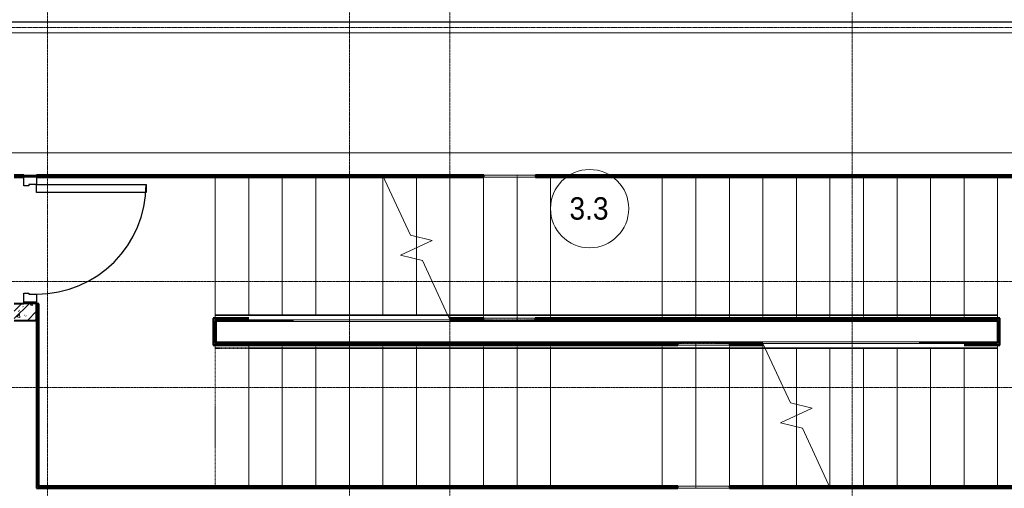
# Model space of a CAD drawing. Header units: millimetres. Extents: x 5617 to 113704, y 7718 to 156189.
# Tile 37 of 48: x 56724 to 65534, y 65800 to 69989. Entities that reach past the tile are written whole.
import ezdxf

# ---------------------------------------------------------------- set-up
doc = ezdxf.new("R2010")
doc.units = ezdxf.units.MM
for name, pattern in [('ADSK_Линия сетки', [25, 20, -2.5, 0, -2.5]), ('Линия сетки', [25, 20, -2.5, 0, -2.5]), ('Осевая', [14, 10, -2, 0, -2]), ('Сверху', [3.96875, 2.38125, -1.5875]), ('Штрих_3_1_5_', [4.5, 3, -1.5])]:
    doc.linetypes.add(name, pattern=pattern)
for name, color, linetype, lineweight in [('Двери', 7, 'Continuous', 18), ('Кабельные лотки', 7, 'Continuous', 18), ('Каркас_Импост', 7, 'Continuous', 30), ('Лестницы', 7, 'Continuous', 18), ('Марки помещений', 7, 'Continuous', 20), ('Монтажный зазор', 7, 'Continuous', 30), ('Ограждение', 7, 'Continuous', 18), ('Осевая линия', 7, 'Осевая', 18), ('Оси', 7, 'Continuous', 9), ('Панель', 7, 'Continuous', 30), ('Перекрытия', 7, 'Continuous', 18), ('Поручни', 7, 'Continuous', 18), ('Стены', 7, 'Continuous', 18), ('Стены разрез', 7, 'Continuous', 40), ('Стены штриховка', 7, 'Continuous', 40)]:
    doc.layers.add(name, color=color, linetype=linetype, lineweight=lineweight)
doc.styles.add('Arial_3', font='arial.ttf', dxfattribs={"width": 0.9, "height": 200})

# ---------------------------------------------------------------- blocks, each defined once
blk = doc.blocks.new('Ограждение - Ограждение-2691344-МКСС_K1_L02_4_800_')
at = {"layer": 'Поручни', "color": 254, "true_color": 0xcccccc}
for p, q in [((28779.2, 59301.9), (29699.6, 59301.9)), ((28781.5, 59296.9), (29699.6, 59296.9)), ((29699.6, 59301.9), (30399.6, 59301.9)), ((29699.6, 59296.9), (30399.6, 59296.9)), ((30399.6, 59301.9), (30699.6, 59301.9)), ((30399.6, 59296.9), (30699.6, 59296.9)), ((30699.6, 59301.9), (33699.6, 59301.9)), ((30699.6, 59296.9), (33699.6, 59296.9)), ((33699.6, 59301.9), (33699.6, 59296.9)), ((33699.6, 59296.9), (33699.6, 59271.5)), ((26709.2, 59061.1), (26709.2, 59241.9)), ((28802.7, 59241.9), (29699.6, 59241.9)), ((29699.6, 59241.9), (30399.6, 59241.9)), ((30399.6, 59241.9), (30699.6, 59241.9)), ((30699.6, 59241.9), (33699.6, 59241.9)), ((26999.6, 59061.1), (26709.2, 59061.1))]:
    blk.add_line(p, q, dxfattribs=at)
blk = doc.blocks.new('Ограждение - Ограждение-2711427-МКСС_K1_L02_4_800_')
at = {"layer": 'Поручни', "color": 254, "true_color": 0xcccccc}
for p, q in [((26999.6, 59051.5), (26999.6, 59061.1)), ((29699.6, 59061.1), (26999.6, 59061.1)), ((26999.6, 59006.1), (26999.6, 59031.5)), ((29999.6, 59061.1), (29699.6, 59061.1)), ((30699.6, 59061.1), (29999.6, 59061.1)), ((31596.5, 59061.1), (30699.6, 59061.1)), ((26999.6, 59001.1), (26999.6, 59006.1)), ((29699.6, 59006.1), (26999.6, 59006.1)), ((29699.6, 59001.1), (26999.6, 59001.1)), ((29999.6, 59006.1), (29699.6, 59006.1)), ((29999.6, 59001.1), (29699.6, 59001.1)), ((30699.6, 59006.1), (29999.6, 59006.1)), ((30699.6, 59001.1), (29999.6, 59001.1)), ((31617.7, 59006.1), (30699.6, 59006.1)), ((31620, 59001.1), (30699.6, 59001.1))]:
    blk.add_line(p, q, dxfattribs=at)
blk = doc.blocks.new('Ограждение - Ограждение-2928584-МКСС_K1_L02_4_800_')
at = {"layer": 'Ограждение', "color": 254, "linetype": 'Сверху', "true_color": 0xcccccc}
for p, q in [((28779.2, 59301.9), (29699.6, 59301.9)), ((28781.5, 59296.9), (29699.6, 59296.9)), ((29699.6, 59301.9), (30399.6, 59301.9)), ((29699.6, 59296.9), (30399.6, 59296.9)), ((30399.6, 59301.9), (30699.6, 59301.9)), ((30399.6, 59296.9), (30699.6, 59296.9)), ((30699.6, 59301.9), (33699.6, 59301.9)), ((30699.6, 59296.9), (33699.6, 59296.9)), ((33699.6, 59301.9), (33699.6, 59251.9)), ((33699.6, 59296.9), (33699.6, 59256.9)), ((28793.2, 59271.9), (29699.6, 59271.9)), ((28800.2, 59256.9), (29699.6, 59256.9)), ((28802.5, 59251.9), (29699.6, 59251.9)), ((28802.7, 59241.9), (29699.6, 59241.9)), ((29699.6, 59271.9), (30399.6, 59271.9)), ((29699.6, 59256.9), (30399.6, 59256.9)), ((29699.6, 59251.9), (30399.6, 59251.9)), ((29699.6, 59241.9), (30399.6, 59241.9)), ((30399.6, 59271.9), (30699.6, 59271.9)), ((30399.6, 59256.9), (30699.6, 59256.9)), ((30399.6, 59251.9), (30699.6, 59251.9)), ((30399.6, 59241.9), (30699.6, 59241.9)), ((30699.6, 59271.9), (33699.6, 59271.9)), ((30699.6, 59256.9), (33699.6, 59256.9)), ((30699.6, 59251.9), (33699.6, 59251.9)), ((30699.6, 59241.9), (33699.6, 59241.9)), ((33699.6, 59271.9), (33699.6, 59241.9))]:
    blk.add_line(p, q, dxfattribs=at)
at = {"layer": 'Поручни', "color": 254, "true_color": 0xcccccc}
for p, q in [((26699.6, 59301.9), (28779.2, 59301.9)), ((26699.6, 59296.9), (26699.6, 59301.9)), ((26699.6, 59296.9), (28781.5, 59296.9)), ((26699.6, 59271.5), (26699.6, 59296.9)), ((28781.5, 59296.9), (28779.2, 59301.9)), ((28800.2, 59256.9), (28781.5, 59296.9)), ((28800.2, 59256.9), (28781.5, 59296.9)), ((28800.2, 59256.9), (28781.5, 59296.9)), ((26699.6, 59241.9), (28802.7, 59241.9)), ((26999.6, 59256.9), (28800.2, 59256.9)), ((28799.5, 59251.9), (28802.5, 59251.9)), ((28802.5, 59251.9), (28800.2, 59256.9)), ((28802.7, 59251.5), (28800.2, 59256.9)), ((28802.7, 59251.5), (28800.2, 59256.9)), ((28802.7, 59241.9), (28802.7, 59251.5)), ((28802.7, 59241.9), (28802.7, 59251.5))]:
    blk.add_line(p, q, dxfattribs=at)
blk = doc.blocks.new('Ограждение - Ограждение-2928599-МКСС_K1_L02_4_800_')
at = {"layer": 'Ограждение', "color": 254, "linetype": 'Сверху', "true_color": 0xcccccc}
for p, q in [((26699.6, 59031.1), (26699.6, 59061.1)), ((29699.6, 59061.1), (26699.6, 59061.1)), ((26699.6, 59001.1), (26699.6, 59051.1)), ((29699.6, 59051.1), (26699.6, 59051.1)), ((26699.6, 59006.1), (26699.6, 59046.1)), ((29699.6, 59046.1), (26699.6, 59046.1)), ((29699.6, 59031.1), (26699.6, 59031.1)), ((29999.6, 59061.1), (29699.6, 59061.1)), ((29999.6, 59051.1), (29699.6, 59051.1)), ((29999.6, 59046.1), (29699.6, 59046.1)), ((29999.6, 59031.1), (29699.6, 59031.1)), ((30699.6, 59061.1), (29999.6, 59061.1)), ((30699.6, 59051.1), (29999.6, 59051.1)), ((30699.6, 59046.1), (29999.6, 59046.1)), ((30699.6, 59031.1), (29999.6, 59031.1)), ((31596.5, 59061.1), (30699.6, 59061.1)), ((31596.7, 59051.1), (30699.6, 59051.1)), ((31599, 59046.1), (30699.6, 59046.1)), ((31606, 59031.1), (30699.6, 59031.1)), ((29699.6, 59006.1), (26699.6, 59006.1)), ((29699.6, 59001.1), (26699.6, 59001.1)), ((29999.6, 59006.1), (29699.6, 59006.1)), ((29999.6, 59001.1), (29699.6, 59001.1)), ((30699.6, 59006.1), (29999.6, 59006.1)), ((30699.6, 59001.1), (29999.6, 59001.1)), ((31617.7, 59006.1), (30699.6, 59006.1)), ((31620, 59001.1), (30699.6, 59001.1))]:
    blk.add_line(p, q, dxfattribs=at)
at = {"layer": 'Поручни', "color": 254, "true_color": 0xcccccc}
for p, q in [((31596.5, 59061.1), (31596.5, 59051.5)), ((31596.5, 59061.1), (31596.5, 59051.5)), ((33699.6, 59061.1), (31596.5, 59061.1)), ((31596.5, 59051.5), (31599, 59046.1)), ((31596.5, 59051.5), (31599, 59046.1)), ((31596.7, 59051.1), (31599, 59046.1)), ((31599.7, 59051.1), (31596.7, 59051.1)), ((31599, 59046.1), (31617.7, 59006.1)), ((31599, 59046.1), (31617.7, 59006.1)), ((31599, 59046.1), (31617.7, 59006.1)), ((33399.6, 59046.1), (31599, 59046.1)), ((33699.6, 59031.5), (33699.6, 59006.1)), ((31617.7, 59006.1), (31620, 59001.1)), ((33699.6, 59006.1), (31617.7, 59006.1)), ((33699.6, 59001.1), (31620, 59001.1)), ((33699.6, 59006.1), (33699.6, 59001.1))]:
    blk.add_line(p, q, dxfattribs=at)
blk = doc.blocks.new('101_Дверь_Однопольная - _НЧ_Мет_900х2100_ЛК_EI60_Пр-3789988-МКСС_K1_L02_4_800_')
at = {"layer": 'Каркас_Импост', "color": 254, "true_color": 0xcccccc}
for p, q in [((-560, 100), (-490, 100)), ((-560, -15), (-560, 100)), ((-490, 100), (-490, 30)), ((490, 100), (560, 100)), ((490, 30), (490, 100)), ((560, 100), (560, -15)), ((-490, 30), (-480, 30)), ((-480, 30), (-480, -15)), ((480, 30), (490, 30)), ((480, -15), (480, 30)), ((-480, -15), (-560, -15)), ((560, -15), (480, -15))]:
    blk.add_line(p, q, dxfattribs=at)
at = {"layer": 'Монтажный зазор', "color": 254, "true_color": 0xcccccc}
for p, q in [((-575, 100), (-560, 100)), ((-575, -15), (-575, 100)), ((-560, 100), (-560, -15)), ((560, -15), (560, 100)), ((560, 100), (575, 100)), ((575, 100), (575, -15)), ((-560, -15), (-575, -15)), ((575, -15), (560, -15))]:
    blk.add_line(p, q, dxfattribs=at)
at = {"layer": 'Панель', "color": 254, "true_color": 0xcccccc}
for p, q in [((-490, 1080), (-420, 1080)), ((-490, 100), (-490, 1080)), ((-420, 1080), (-420, 100)), ((-420, 100), (-490, 100))]:
    blk.add_line(p, q, dxfattribs=at)
blk.add_arc((-490, 100), 980, 0, 90, dxfattribs=at)
blk = doc.blocks.new('135_SLK_K1_AR_rvt-1-МКСС_K1_L02_4_800_')
at = {"layer": 'Стены разрез', "lineweight": 9, "true_color": 0xcccccc}
h = blk.add_hatch(dxfattribs=at)
h.set_pattern_fill('FP_1', color=254, style=0, pattern_type=2)
h.set_pattern_definition([(50, (0, 0), (218.62117, -19.1268), [22.86, -251.46]), (355, (0, 0), (-42.2919, 229.2684), [18.288, -201.168]), (100.451, (18.22, -1.6), (176.3311, 210.13963), [19.428, -213.708]), (46.184, (0, 60.96), (325.29495, -50.4516), [34.29, -377.19]), (96.636, (27.1, 56.76), (284.883, 296.9127), [29.142, -320.562]), (351.184, (0, 60.96), (284.8858, 296.9107), [27.432, -301.752]), (21, (30.48, 45.72), (181.93753, -122.7183), [22.86, -251.46]), (326, (30.48, 45.72), (74.1622, 221.0262), [18.288, -201.168]), (71.451, (45.64, 35.5), (256.10035, 98.30526), [19.428, -213.708]), (37.5, (0, 0), (3.70639, 101.465895), [3.353, -195.377, 3.353, -200.863, -201.93]), (37.5, (0, 0), (3.70639, 101.465895), [-402.946, 3.353, -198.577]), (7.5, (0, 0), (80.18358, 120.21653), [3.353, -113.081, 3.353, -190.805, -76.962]), (7.5, (0, 0), (80.18358, 120.21653), [-310.591, 3.353, -73.609]), (327.5, (-67.97, 0), (162.70865, -6.87497), [3.353, -72.847, 3.353, -234.391, -315.468]), (327.5, (-67.97, 0), (162.70865, -6.87497), [-313.944, 3.353, -312.115]), (317.5, (-98.45, 0), (177.75468, 30.51183), [3.353, -95.707, 3.353, -154.534, -224.028]), (317.5, (-98.45, 0), (177.75468, 30.51183), [-256.946, 3.353, -220.675])])
h.paths.add_polyline_path([(39336.2, 67300), (39451.2, 67300), (39451.2, 67450), (39251.2, 67450), (39251.2, 67300)])
h = blk.add_hatch(dxfattribs=at)
h.set_pattern_fill('FP_3', color=254, style=0, pattern_type=2)
h.set_pattern_definition([(45, (0, 0), (-101.02788, 101.02788), []), (45, (67.35, 0), (-101.02788, 101.02788), [])])
h.paths.add_polyline_path([(39336.2, 67300), (39451.2, 67300), (39451.2, 67450), (39251.2, 67450), (39251.2, 67300)])
at = {"layer": 'Лестницы', "color": 254, "true_color": 0xcccccc}
for p, q in [((41050, 68580), (41050, 67350.4)), ((41350, 68580), (41350, 67350.4)), ((41650, 68580), (41650, 67350.4)), ((41950, 68580), (41950, 67350.4)), ((42250, 68580), (42250, 67350.4)), ((42797.2, 68063.3), (42546.9, 68600)), ((42550, 68580), (42550, 67350.4)), ((42850, 68580), (42850, 68050.4)), ((43150, 68580), (43150, 67350.4)), ((43450, 68580), (43450, 67350.4)), ((43750, 68580), (43750, 67350.4)), ((44050, 68580), (44050, 67350.4)), ((45050, 68580), (45050, 67350.4)), ((45350, 68580), (45350, 67350.4)), ((45650, 68580), (45650, 67350.4)), ((45950, 68580), (45950, 67350.4)), ((46250, 68580), (46250, 67350.4)), ((46550, 68580), (46550, 67350.4)), ((46850, 68580), (46850, 67350.4)), ((47150, 68580), (47150, 67350.4)), ((47450, 68580), (47450, 67350.4)), ((47750, 68580), (47750, 67350.4)), ((48050, 68580), (48050, 67350.4)), ((42708.4, 67884), (42991.6, 68016)), ((42991.6, 68016), (42797.2, 68063.3)), ((42850, 68050.4), (42850, 67950)), ((42850, 67950), (42850, 67849.6)), ((42902.8, 67836.7), (42708.4, 67884)), ((42850, 67849.6), (42850, 67350.4)), ((43131.9, 67345.4), (42902.8, 67836.7)), ((43150.1, 67300), (43153.1, 67300)), ((43153.1, 67300), (43150.6, 67305.4)), ((41350, 65820), (41350, 67049.6)), ((41650, 65820), (41650, 67049.6)), ((41950, 65820), (41950, 67049.6)), ((42250, 65820), (42250, 67049.6)), ((42550, 65820), (42550, 67049.6)), ((42850, 65820), (42850, 67049.6)), ((43150, 65820), (43150, 67049.6)), ((43450, 65820), (43450, 67049.6)), ((43750, 65820), (43750, 67049.6)), ((44050, 65820), (44050, 67049.6)), ((45050, 65820), (45050, 67049.6)), ((45350, 65820), (45350, 67049.6)), ((45650, 65820), (45650, 67049.6)), ((45949.9, 67100), (45946.9, 67100)), ((45946.9, 67100), (45949.4, 67094.6)), ((45950, 65820), (45950, 67049.6)), ((45968.1, 67054.6), (46197.2, 66563.3)), ((46250, 66550.4), (46250, 67049.6)), ((46550, 65820), (46550, 67049.6)), ((46850, 65820), (46850, 67049.6)), ((47150, 65820), (47150, 67049.6)), ((47450, 65820), (47450, 67049.6)), ((47750, 65820), (47750, 67049.6)), ((48050, 65820), (48050, 67049.6)), ((46391.6, 66516), (46108.4, 66384)), ((46197.2, 66563.3), (46391.6, 66516)), ((46250, 66450), (46250, 66550.4)), ((46250, 66349.6), (46250, 66450)), ((46108.4, 66384), (46302.8, 66336.7)), ((46250, 65820), (46250, 66349.6)), ((46302.8, 66336.7), (46553.1, 65800))]:
    blk.add_line(p, q, dxfattribs=at)
at = {"layer": 'Лестницы', "color": 254, "linetype": 'Штрих_3_1_5_', "true_color": 0xcccccc}
for p, q in [((41050, 68580), (41050, 67350.4)), ((41350, 68580), (41350, 67350.4)), ((41650, 68580), (41650, 67350.4)), ((41950, 68580), (41950, 67350.4)), ((42250, 68580), (42250, 67350.4)), ((42550, 68580), (42550, 67350.4)), ((42850, 68580), (42850, 68050.4)), ((43150, 68580), (43150, 67350.4)), ((43450, 68580), (43450, 67350.4)), ((43750, 68580), (43750, 67350.4)), ((44050, 68580), (44050, 67350.4)), ((45050, 68580), (45050, 67350.4)), ((45350, 68580), (45350, 67350.4)), ((45650, 68580), (45650, 67350.4)), ((45950, 68580), (45950, 67350.4)), ((46250, 68580), (46250, 67350.4)), ((46550, 68580), (46550, 67350.4)), ((46850, 68580), (46850, 67350.4)), ((47150, 68580), (47150, 67350.4)), ((47450, 68580), (47450, 67350.4)), ((47750, 68580), (47750, 67350.4)), ((42850, 68050.4), (42850, 67950)), ((42850, 67950), (42850, 67849.6)), ((42850, 67849.6), (42850, 67350.4)), ((41650, 65820), (41650, 67049.6)), ((41950, 65820), (41950, 67049.6)), ((42250, 65820), (42250, 67049.6)), ((42550, 65820), (42550, 67049.6)), ((42850, 65820), (42850, 67049.6)), ((43150, 65820), (43150, 67049.6)), ((43450, 65820), (43450, 67049.6)), ((43750, 65820), (43750, 67049.6)), ((44050, 65820), (44050, 67049.6)), ((45050, 65820), (45050, 67049.6)), ((45350, 65820), (45350, 67049.6)), ((45650, 65820), (45650, 67049.6)), ((45950, 65820), (45950, 67049.6)), ((46250, 66550.4), (46250, 67049.6)), ((46550, 65820), (46550, 67049.6)), ((46850, 65820), (46850, 67049.6)), ((47150, 65820), (47150, 67049.6)), ((47450, 65820), (47450, 67049.6)), ((47750, 65820), (47750, 67049.6)), ((48050, 65820), (48050, 67049.6)), ((46250, 66450), (46250, 66550.4)), ((46250, 66349.6), (46250, 66450)), ((46250, 65820), (46250, 66349.6))]:
    blk.add_line(p, q, dxfattribs=at)
at = {"layer": 'Лестницы', "color": 254, "linetype": 'Сверху', "true_color": 0xcccccc}
for p, q in [((42850, 68580), (42850, 68050.4)), ((42850, 68580), (42850, 68050.4)), ((43150, 68600), (44050, 68600)), ((43150, 68600), (43150, 67306.6)), ((43150, 68600), (43150, 67306.6)), ((43450, 68600), (43450, 67300)), ((43450, 68600), (43450, 67300)), ((43750, 68600), (43750, 67300)), ((43750, 68600), (43750, 67300)), ((45050, 68600), (44050, 68600)), ((44050, 68600), (44050, 67300)), ((44050, 68600), (44050, 67300)), ((45050, 68600), (45050, 67300)), ((45050, 68600), (48050, 68600)), ((45050, 68600), (45050, 67300)), ((45350, 68600), (45350, 67300)), ((45350, 68600), (45350, 67300)), ((45650, 68600), (45650, 67300)), ((45650, 68600), (45650, 67300)), ((45950, 68600), (45950, 67300)), ((45950, 68600), (45950, 67300)), ((46250, 68600), (46250, 67300)), ((46250, 68600), (46250, 67300)), ((46550, 68600), (46550, 67300)), ((46550, 68600), (46550, 67300)), ((46850, 68600), (46850, 67300)), ((46850, 68600), (46850, 67300)), ((47150, 68600), (47150, 67300)), ((47150, 68600), (47150, 67300)), ((47450, 68600), (47450, 67300)), ((47450, 68600), (47450, 67300)), ((47750, 68600), (47750, 67300)), ((47750, 68600), (47750, 67300)), ((48050, 68600), (48050, 67300)), ((42850, 67950), (42850, 67849.6)), ((42850, 67950), (42850, 67849.6)), ((43153.1, 67300), (44050, 67300)), ((44050, 67300), (45050, 67300)), ((45050, 67300), (48050, 67300)), ((41050, 65800), (41050, 67100)), ((44050, 67100), (41050, 67100)), ((41350, 65800), (41350, 67100)), ((41350, 65800), (41350, 67100)), ((41650, 65800), (41650, 67100)), ((41650, 65800), (41650, 67100)), ((41950, 65800), (41950, 67100)), ((41950, 65800), (41950, 67100)), ((42250, 65800), (42250, 67100)), ((42250, 65800), (42250, 67100)), ((42550, 65800), (42550, 67100)), ((42550, 65800), (42550, 67100)), ((42850, 65800), (42850, 67100)), ((42850, 65800), (42850, 67100)), ((43150, 65800), (43150, 67100)), ((43150, 65800), (43150, 67100)), ((43450, 65800), (43450, 67100)), ((43450, 65800), (43450, 67100)), ((43750, 65800), (43750, 67100)), ((43750, 65800), (43750, 67100)), ((45050, 67100), (44050, 67100)), ((44050, 65800), (44050, 67100)), ((44050, 65800), (44050, 67100)), ((45050, 65800), (45050, 67100)), ((45946.9, 67100), (45050, 67100)), ((45050, 65800), (45050, 67100)), ((45350, 65800), (45350, 67100)), ((45350, 65800), (45350, 67100)), ((45650, 65800), (45650, 67100)), ((45650, 65800), (45650, 67100)), ((45950, 65800), (45950, 67093.4)), ((45950, 65800), (45950, 67093.4)), ((46250, 66450), (46250, 66550.4)), ((46250, 66450), (46250, 66550.4)), ((46250, 65820), (46250, 66349.6)), ((46250, 65820), (46250, 66349.6)), ((44050, 65800), (41050, 65800)), ((44050, 65800), (45050, 65800)), ((45950, 65800), (45050, 65800))]:
    blk.add_line(p, q, dxfattribs=at)
at = {"layer": 'Перекрытия', "color": 254, "true_color": 0xcccccc}
for p, q in [((38100, 68800), (49850, 68800)), ((48050, 68580), (48050, 67350.4)), ((41350, 65820), (41350, 67049.6))]:
    blk.add_line(p, q, dxfattribs=at)
at = {"layer": 'Стены', "color": 254, "true_color": 0xcccccc}
for p, q in [((43452.5, 68600), (43914.3, 68600)), ((43914.3, 68580), (43452.5, 68580)), ((43450.5, 67320), (43912.8, 67320)), ((43912.8, 67300), (43450.5, 67300)), ((45188.9, 67100), (45652, 67100)), ((45652, 67080), (45188.9, 67080)), ((45187.9, 65820), (45650.5, 65820)), ((45650.5, 65800), (45187.9, 65800))]:
    blk.add_line(p, q, dxfattribs=at)
at = {"layer": 'Стены разрез', "color": 254, "true_color": 0xcccccc}
for p, q in [((39336.2, 68600), (39250, 68600)), ((39250, 68580), (39336.2, 68580)), ((43452.5, 68600), (39451.2, 68600)), ((39451.2, 68580), (43452.5, 68580)), ((43452.5, 68580), (43452.5, 68600)), ((49850, 68600), (43914.3, 68600)), ((43914.3, 68600), (43914.3, 68580)), ((43914.3, 68580), (49850, 68580)), ((39336.2, 67450), (39251.2, 67450)), ((39450, 67450), (39450, 65800)), ((39470, 67450), (39451.2, 67450)), ((39451.2, 67300), (39451.2, 67450)), ((39470, 65820), (39470, 67450)), ((41350.6, 67320), (41030, 67320)), ((41030, 67320), (41030, 67315)), ((41030, 67315), (41030, 67300)), ((43450.5, 67320), (43143.8, 67320)), ((43450.5, 67300), (43450.5, 67320)), ((48070, 67320), (43912.8, 67320)), ((43912.8, 67320), (43912.8, 67300)), ((48070, 67315), (48070, 67320)), ((48070, 67300), (48070, 67315)), ((39251.2, 67300), (39451.2, 67300)), ((41030, 67300), (41030, 67100)), ((41050, 67300), (41750.6, 67300)), ((41050, 67100), (41050, 67300)), ((43150.1, 67300), (43450.5, 67300)), ((43912.8, 67300), (48050, 67300)), ((48050, 67300), (48050, 67100)), ((48070, 67100), (48070, 67300)), ((41030, 67100), (41030, 67085)), ((41030, 67085), (41030, 67080)), ((41030, 67080), (45188.9, 67080)), ((45188.9, 67100), (41050, 67100)), ((45188.9, 67080), (45188.9, 67100)), ((45949.9, 67100), (45652, 67100)), ((45652, 67100), (45652, 67080)), ((45652, 67080), (45956.2, 67080)), ((48050, 67100), (47349.4, 67100)), ((47749.4, 67080), (48070, 67080)), ((48070, 67085), (48070, 67100)), ((48070, 67080), (48070, 67085)), ((45187.9, 65820), (39470, 65820)), ((45187.9, 65800), (45187.9, 65820)), ((49630, 65820), (45650.5, 65820)), ((45650.5, 65820), (45650.5, 65800)), ((39450, 65800), (39465, 65800)), ((39465, 65800), (39470, 65800)), ((39470, 65800), (45187.9, 65800)), ((45650.5, 65800), (49650, 65800))]:
    blk.add_line(p, q, dxfattribs=at)
at = {"layer": 'Стены штриховка', "color": 254, "true_color": 0xcccccc}
for p, q in [((39250, 68585), (39336.2, 68585)), ((39451.2, 68585), (43452.5, 68585)), ((43914.3, 68585), (49850, 68585)), ((39465, 65815), (39465, 67450)), ((41350.6, 67315), (41035, 67315)), ((41035, 67300), (41035, 67315)), ((43450.5, 67315), (43146.1, 67315)), ((48065, 67315), (43912.8, 67315)), ((48065, 67315), (48065, 67300)), ((41035, 67300), (41035, 67100)), ((48065, 67100), (48065, 67300)), ((41035, 67085), (41035, 67100)), ((41035, 67085), (45188.9, 67085)), ((45652, 67085), (45953.9, 67085)), ((47749.4, 67085), (48065, 67085)), ((48065, 67100), (48065, 67085)), ((39470, 65815), (39465, 65815)), ((45187.9, 65815), (39470, 65815)), ((49635, 65815), (45650.5, 65815))]:
    blk.add_line(p, q, dxfattribs=at)
at = {"layer": 'Двери', "color": 254, "lineweight": 18, "true_color": 0xcccccc, "rotation": 270}
blk.add_blockref('101_Дверь_Однопольная - _НЧ_Мет_900х2100_ЛК_EI60_Пр-3789988-МКСС_K1_L02_4_800_', (39351.2, 68025), dxfattribs=at)
at = {"layer": 'Ограждение', "color": 254, "lineweight": 18, "true_color": 0xcccccc}
for name in ['Ограждение - Ограждение-2928584-МКСС_K1_L02_4_800_', 'Ограждение - Ограждение-2691344-МКСС_K1_L02_4_800_', 'Ограждение - Ограждение-2928599-МКСС_K1_L02_4_800_', 'Ограждение - Ограждение-2711427-МКСС_K1_L02_4_800_']:
    blk.add_blockref(name, (14350.4, 8048.5), dxfattribs=at)
blk = doc.blocks.new('050_Марка_Помещение - Номер-620969-МКСС_K1_L02_4_800_')
at = {"layer": 'Марки помещений'}
blk.add_circle((0, 0), 3.5, dxfattribs=at)

msp = doc.modelspace()

# ---------------------------------------------------------------- linework, layer by layer
at = {"layer": 'Кабельные лотки', "color": 96, "true_color": 0x008000}
for p, q in [((50044.6, 69970), (69674.1, 69970)), ((50044.6, 69967.5), (69674.1, 69967.5)), ((50044.6, 69872.5), (69674.1, 69872.5)), ((50044.6, 69870), (69674.1, 69870))]:
    msp.add_line(p, q, dxfattribs=at)
at = {"layer": 'Осевая линия'}
msp.add_line((50044.6, 69920), (69674.1, 69920), dxfattribs=at)
at = {"layer": 'Оси', "linetype": 'Линия сетки'}
for p, q in [((56974.1, 54163.6), (56974.1, 82700)), ((59674.1, 54163.6), (59674.1, 82700)), ((60574.1, 54163.6), (60574.1, 82700)), ((64174.1, 54163.6), (64174.1, 82700))]:
    msp.add_line(p, q, dxfattribs=at)
at = {"layer": 'Оси', "linetype": 'ADSK_Линия сетки'}
for p, q in [((80704.2, 67650), (26311.9, 67650)), ((80704.2, 66700), (26311.9, 66700))]:
    msp.add_line(p, q, dxfattribs=at)

# ---------------------------------------------------------------- block references
at = {"lineweight": 5}
msp.add_blockref('135_SLK_K1_AR_rvt-1-МКСС_K1_L02_4_800_', (17424.1, 0), dxfattribs=at)
at = {"layer": 'Марки помещений', "xscale": 99.99999999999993, "yscale": 99.99999999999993, "zscale": 99.99999999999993}
msp.add_blockref('050_Марка_Помещение - Номер-620969-МКСС_K1_L02_4_800_', (61823.9, 68299.8), dxfattribs=at)

# ---------------------------------------------------------------- texts
at = {"layer": 'Марки помещений', "lineweight": 9, "insert": (61643.2, 68401.6), "char_height": 200, "width": 432.911, "attachment_point": 1, "style": 'Arial_3'}
msp.add_mtext('3.3', dxfattribs=at)

doc.saveas('drawing.dxf')
